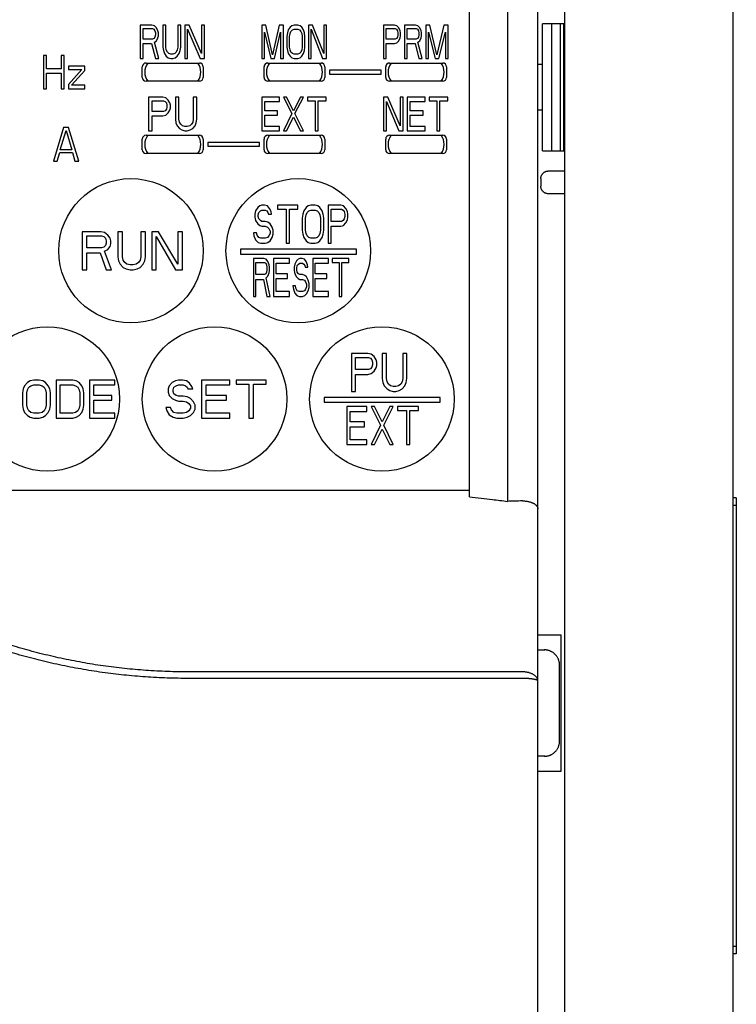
# Model space of a CAD drawing. Extents: x 30 to 700, y -51 to 301.
# Tile 4 of 6: x 253 to 300, y 102 to 167. Entities that reach past the tile are written whole.
import ezdxf

# ---------------------------------------------------------------- set-up
doc = ezdxf.new("R2010")
doc.units = 0
doc.layers.add('10', color=4, linetype='CONTINUOUS')
doc.layers.add('11', color=7, linetype='CONTINUOUS')

msp = doc.modelspace()

# ---------------------------------------------------------------- linework, layer by layer
at = {"layer": '10'}
for p, q in [((299.588, 53.37), (299.588, 197.87)), ((288.484, 179.37), (288.484, 75.37)), ((286.738, 52.37), (286.738, 177.37)), ((287.038, 158.195), (287.038, 166.545)), ((288.484, 166.545), (287.038, 166.545)), ((287.638, 166.545), (287.638, 158.195)), ((288.238, 158.195), (288.238, 166.545)), ((288.458, 158.195), (288.458, 166.545)), ((287.038, 163.87), (286.738, 163.87)), ((287.038, 160.87), (286.738, 160.87)), ((287.038, 158.195), (288.484, 158.195)), ((287.438, 156.87), (288.484, 156.87)), ((286.938, 156.37), (286.938, 155.87)), ((288.484, 155.37), (287.438, 155.37)), ((299.788, 135.37), (299.588, 135.37)), ((299.788, 135.37), (299.788, 105.37)), ((299.788, 134.87), (299.588, 134.87)), ((286.738, 126.37), (288.255, 126.37)), ((288.255, 126.37), (288.255, 117.37)), ((286.738, 125.37), (287.203, 125.37)), ((288.168, 119.37), (288.168, 124.37)), ((285.738, 123.923), (263.799, 123.923)), ((285.738, 123.492), (263.799, 123.492)), ((287.203, 118.37), (286.738, 118.37)), ((288.255, 117.37), (286.738, 117.37)), ((299.788, 105.87), (299.588, 105.87)), ((299.788, 105.37), (299.588, 105.37))]:
    msp.add_line(p, q, dxfattribs=at)
for points, start_tangent, end_tangent in [([(286.938, 156.37), (286.94, 156.419), (286.948, 156.467), (286.96, 156.515), (286.976, 156.561), (286.997, 156.605), (287.022, 156.647), (287.052, 156.687), (287.085, 156.723), (287.121, 156.756), (287.16, 156.785), (287.203, 156.811), (287.247, 156.832), (287.293, 156.848), (287.341, 156.86), (287.389, 156.867), (287.438, 156.87)], (0, 1), (1, 0)), ([(287.438, 155.37), (287.389, 155.372), (287.341, 155.379), (287.293, 155.391), (287.247, 155.408), (287.203, 155.429), (287.16, 155.454), (287.121, 155.483), (287.085, 155.516), (287.052, 155.552), (287.022, 155.592), (286.997, 155.634), (286.976, 155.679), (286.96, 155.725), (286.948, 155.772), (286.94, 155.821), (286.938, 155.87)], (-1, 0), (0, 1)), ([(285.714, 135.168), (285.226, 135.154), (284.738, 135.14)], (-0.999577, -0.029083), (-0.999615, -0.027742)), ([(285.738, 135.168), (285.73, 135.168), (285.722, 135.168), (285.714, 135.168)], (-1, 0), (-0.999575, -0.029163)), ([(285.738, 135.168), (285.828, 135.166), (285.916, 135.16), (286.002, 135.15), (286.085, 135.136), (286.164, 135.118), (286.24, 135.098), (286.311, 135.074), (286.378, 135.048), (286.439, 135.019), (286.495, 134.988), (286.546, 134.954), (286.591, 134.919), (286.63, 134.883), (286.663, 134.845), (286.69, 134.807), (286.711, 134.768), (286.726, 134.728), (286.735, 134.688), (286.738, 134.648)], (1, 0), (0, -1)), ([(263.799, 123.923), (262.388, 123.946), (260.977, 124.02), (259.569, 124.144), (258.167, 124.318), (256.773, 124.542), (255.386, 124.815), (254.008, 125.138), (252.641, 125.51), (251.288, 125.93), (249.948, 126.399), (248.622, 126.917), (247.313, 127.482), (246.021, 128.095), (244.747, 128.757), (243.488, 129.467), (242.247, 130.226), (241.027, 131.033)], (-0.999999, -0.001058), (-0.824429, 0.565966)), ([(263.799, 123.492), (262.373, 123.517), (260.947, 123.591), (259.524, 123.716), (258.107, 123.889), (256.697, 124.113), (255.294, 124.385), (253.9, 124.707), (252.517, 125.077), (251.147, 125.496), (249.789, 125.962), (248.445, 126.478), (247.117, 127.041), (245.805, 127.651), (244.51, 128.31), (243.23, 129.018), (241.966, 129.776), (240.724, 130.582)], (-1, 0), (-0.82943, 0.558611)), ([(287.19, 125.369), (287.161, 125.37)], (-0.99963, 0.027208), (-1, 0)), ([(287.738, 125.191), (287.682, 125.228), (287.624, 125.259), (287.567, 125.286), (287.509, 125.309), (287.451, 125.328), (287.393, 125.343), (287.335, 125.355), (287.277, 125.363), (287.219, 125.368), (287.19, 125.369)], (-0.821735, 0.569869), (-0.99963, 0.027208)), ([(288.168, 124.37), (288.165, 124.45), (288.155, 124.53), (288.139, 124.608), (288.117, 124.685), (288.089, 124.761), (288.054, 124.833), (288.014, 124.903), (287.969, 124.969), (287.918, 125.031), (287.862, 125.09), (287.802, 125.143), (287.738, 125.191)], (0, 1), (-0.821735, 0.569869)), ([(286.738, 123.322), (286.734, 123.378), (286.721, 123.433), (286.699, 123.488), (286.67, 123.541), (286.632, 123.592), (286.586, 123.64), (286.534, 123.686), (286.474, 123.729), (286.409, 123.768), (286.337, 123.803), (286.261, 123.834), (286.181, 123.861), (286.096, 123.883), (286.009, 123.9), (285.92, 123.913), (285.829, 123.92), (285.738, 123.923)], (-0.00006, 1), (-1, 0.000014)), ([(286.738, 123.322), (286.734, 123.338), (286.721, 123.354), (286.699, 123.369), (286.67, 123.384), (286.632, 123.398), (286.586, 123.412), (286.534, 123.425), (286.474, 123.437), (286.409, 123.448), (286.337, 123.458), (286.261, 123.467), (286.181, 123.474), (286.096, 123.48), (286.009, 123.485), (285.92, 123.489), (285.829, 123.491), (285.738, 123.492)], (-0.000212, 1), (-1, 0.000002)), ([(287.738, 118.548), (287.802, 118.596), (287.862, 118.65), (287.918, 118.708), (287.969, 118.77), (288.014, 118.836), (288.054, 118.906), (288.089, 118.979), (288.117, 119.054), (288.139, 119.131), (288.155, 119.21), (288.165, 119.29), (288.168, 119.37)], (0.821735, 0.569869), (0, 1)), ([(287.19, 118.37), (287.219, 118.371), (287.277, 118.376), (287.335, 118.384), (287.393, 118.396), (287.451, 118.411), (287.509, 118.43), (287.567, 118.453), (287.624, 118.48), (287.682, 118.512), (287.738, 118.548)], (0.99963, 0.027208), (0.821735, 0.569869)), ([(287.161, 118.37), (287.19, 118.37)], (1, 0), (0.99963, 0.027208))]:
    msp.add_spline(points, degree=3, dxfattribs=dict(at, start_tangent=start_tangent, end_tangent=end_tangent))
at = {"layer": '11'}
for p, q in [((282.238, 135.44), (282.238, 167.87)), ((284.738, 168.37), (284.738, 135.14)), ((260.588, 166.47), (260.588, 164.27)), ((261.371, 166.47), (260.588, 166.47)), ((261.534, 166.423), (261.371, 166.47)), ((262.088, 166.47), (262.088, 165.019)), ((262.284, 166.47), (262.088, 166.47)), ((262.284, 165.019), (262.284, 166.47)), ((263.066, 166.47), (263.066, 165.019)), ((263.262, 166.47), (263.066, 166.47)), ((263.262, 165.019), (263.262, 166.47)), ((263.523, 166.47), (263.523, 164.27)), ((263.816, 166.47), (263.523, 166.47)), ((264.632, 164.597), (263.816, 166.47)), ((264.632, 166.47), (264.632, 164.597)), ((264.827, 166.47), (264.632, 166.47)), ((264.827, 164.27), (264.827, 166.47)), ((268.588, 166.47), (268.588, 164.27)), ((268.854, 166.47), (268.588, 166.47)), ((269.299, 164.504), (268.854, 166.47)), ((269.743, 166.47), (269.299, 164.504)), ((270.009, 166.47), (269.743, 166.47)), ((270.009, 164.27), (270.009, 166.47)), ((270.72, 166.47), (270.572, 166.423)), ((270.956, 166.47), (270.72, 166.47)), ((271.104, 166.423), (270.956, 166.47)), ((271.933, 166.47), (271.667, 166.47)), ((271.667, 166.47), (271.667, 164.27)), ((272.674, 164.597), (271.933, 166.47)), ((272.851, 166.47), (272.674, 166.47)), ((272.674, 166.47), (272.674, 164.597)), ((272.851, 164.27), (272.851, 166.47)), ((277.323, 166.47), (276.588, 166.47)), ((276.588, 166.47), (276.588, 164.27)), ((277.476, 166.423), (277.323, 166.47)), ((278.7, 166.47), (277.966, 166.47)), ((277.966, 166.47), (277.966, 164.27)), ((278.853, 166.423), (278.7, 166.47)), ((279.649, 166.47), (279.374, 166.47)), ((279.374, 166.47), (279.374, 164.27)), ((280.108, 164.504), (279.649, 166.47)), ((280.568, 166.47), (280.108, 164.504)), ((280.843, 166.47), (280.568, 166.47)), ((280.843, 164.27), (280.843, 166.47)), ((260.784, 165.534), (260.784, 166.236)), ((260.784, 166.236), (261.403, 166.236)), ((261.403, 166.236), (261.501, 166.189)), ((261.501, 166.189), (261.566, 166.095)), ((261.664, 166.282), (261.534, 166.423)), ((261.566, 166.095), (261.599, 165.955)), ((261.599, 165.814), (261.566, 165.674)), ((261.599, 165.955), (261.599, 165.814)), ((261.762, 166.095), (261.664, 166.282)), ((261.795, 165.955), (261.762, 166.095)), ((261.795, 165.768), (261.795, 165.955)), ((263.718, 164.27), (263.718, 166.189)), ((263.718, 166.189), (264.534, 164.27)), ((268.766, 164.27), (268.766, 166.002)), ((268.766, 166.002), (269.18, 164.27)), ((269.417, 164.27), (269.831, 166.002)), ((269.831, 166.002), (269.831, 164.27)), ((270.276, 165.955), (270.246, 165.721)), ((270.335, 166.142), (270.276, 165.955)), ((270.453, 166.329), (270.335, 166.142)), ((270.424, 165.721), (270.453, 165.908)), ((270.572, 166.423), (270.453, 166.329)), ((270.453, 165.908), (270.512, 166.048)), ((270.512, 166.048), (270.601, 166.142)), ((270.601, 166.142), (270.72, 166.189)), ((270.72, 166.189), (270.956, 166.189)), ((270.956, 166.189), (271.075, 166.142)), ((271.075, 166.142), (271.164, 166.048)), ((271.223, 166.329), (271.104, 166.423)), ((271.164, 166.048), (271.223, 165.908)), ((271.341, 166.142), (271.223, 166.329)), ((271.223, 165.908), (271.253, 165.721)), ((271.401, 165.955), (271.341, 166.142)), ((271.43, 165.721), (271.401, 165.955)), ((271.845, 164.27), (271.845, 166.189)), ((271.845, 166.189), (272.585, 164.27)), ((276.772, 166.236), (277.353, 166.236)), ((276.772, 165.534), (276.772, 166.236)), ((277.353, 166.236), (277.445, 166.189)), ((277.445, 166.189), (277.506, 166.095)), ((277.598, 166.282), (277.476, 166.423)), ((277.506, 166.095), (277.537, 165.955)), ((277.537, 165.814), (277.506, 165.674)), ((277.537, 165.955), (277.537, 165.814)), ((277.69, 166.095), (277.598, 166.282)), ((277.721, 165.955), (277.69, 166.095)), ((277.721, 165.768), (277.721, 165.955)), ((278.149, 166.236), (278.731, 166.236)), ((278.149, 165.534), (278.149, 166.236)), ((278.731, 166.236), (278.823, 166.189)), ((278.823, 166.189), (278.884, 166.095)), ((278.976, 166.282), (278.853, 166.423)), ((278.884, 166.095), (278.915, 165.955)), ((278.915, 165.814), (278.884, 165.674)), ((278.915, 165.955), (278.915, 165.814)), ((279.068, 166.095), (278.976, 166.282)), ((279.098, 165.955), (279.068, 166.095)), ((279.098, 165.768), (279.098, 165.955)), ((279.557, 164.27), (279.557, 166.002)), ((279.557, 166.002), (279.986, 164.27)), ((280.231, 164.27), (280.659, 166.002)), ((280.659, 166.002), (280.659, 164.27)), ((261.403, 165.534), (260.784, 165.534)), ((260.784, 164.27), (260.784, 165.253)), ((260.784, 165.253), (261.338, 165.253)), ((261.338, 165.253), (261.599, 164.27)), ((261.501, 165.58), (261.403, 165.534)), ((261.566, 165.674), (261.501, 165.58)), ((261.534, 165.346), (261.664, 165.44)), ((261.827, 164.27), (261.534, 165.346)), ((261.664, 165.44), (261.762, 165.627)), ((261.762, 165.627), (261.795, 165.768)), ((270.246, 165.721), (270.246, 165.019)), ((270.424, 165.019), (270.424, 165.721)), ((271.253, 165.721), (271.253, 165.019)), ((271.43, 165.019), (271.43, 165.721)), ((277.353, 165.534), (276.772, 165.534)), ((276.772, 165.253), (277.323, 165.253)), ((276.772, 164.27), (276.772, 165.253)), ((277.323, 165.253), (277.476, 165.3)), ((277.445, 165.58), (277.353, 165.534)), ((277.506, 165.674), (277.445, 165.58)), ((277.476, 165.3), (277.598, 165.44)), ((277.598, 165.44), (277.69, 165.627)), ((277.69, 165.627), (277.721, 165.768)), ((278.731, 165.534), (278.149, 165.534)), ((278.149, 165.253), (278.67, 165.253)), ((278.149, 164.27), (278.149, 165.253)), ((278.67, 165.253), (278.915, 164.27)), ((278.823, 165.58), (278.731, 165.534)), ((278.884, 165.674), (278.823, 165.58)), ((278.853, 165.346), (278.976, 165.44)), ((279.129, 164.27), (278.853, 165.346)), ((278.976, 165.44), (279.068, 165.627)), ((279.068, 165.627), (279.098, 165.768)), ((262.088, 165.019), (262.121, 164.785)), ((262.121, 164.785), (262.186, 164.597)), ((262.186, 164.597), (262.316, 164.41)), ((262.316, 164.831), (262.284, 165.019)), ((262.382, 164.691), (262.316, 164.831)), ((262.479, 164.597), (262.382, 164.691)), ((262.61, 164.551), (262.479, 164.597)), ((262.74, 164.551), (262.61, 164.551)), ((262.871, 164.597), (262.74, 164.551)), ((262.968, 164.691), (262.871, 164.597)), ((263.034, 164.831), (262.968, 164.691)), ((263.066, 165.019), (263.034, 164.831)), ((263.034, 164.41), (263.164, 164.597)), ((263.164, 164.597), (263.229, 164.785)), ((263.229, 164.785), (263.262, 165.019)), ((270.246, 165.019), (270.276, 164.785)), ((270.276, 164.785), (270.335, 164.597)), ((270.335, 164.597), (270.453, 164.41)), ((270.453, 164.831), (270.424, 165.019)), ((270.512, 164.691), (270.453, 164.831)), ((270.601, 164.597), (270.512, 164.691)), ((270.72, 164.551), (270.601, 164.597)), ((270.956, 164.551), (270.72, 164.551)), ((271.075, 164.597), (270.956, 164.551)), ((271.164, 164.691), (271.075, 164.597)), ((271.223, 164.831), (271.164, 164.691)), ((271.253, 165.019), (271.223, 164.831)), ((271.223, 164.41), (271.341, 164.597)), ((271.341, 164.597), (271.401, 164.785)), ((271.401, 164.785), (271.43, 165.019)), ((254.238, 164.47), (254.238, 162.27)), ((254.443, 164.47), (254.238, 164.47)), ((254.443, 163.58), (254.443, 164.47)), ((255.397, 164.47), (255.397, 163.58)), ((255.602, 164.47), (255.397, 164.47)), ((255.602, 162.27), (255.602, 164.47)), ((260.588, 164.27), (260.784, 164.27)), ((260.988, 163.97), (264.488, 163.97)), ((261.599, 164.27), (261.827, 164.27)), ((262.316, 164.41), (262.447, 164.317)), ((262.447, 164.317), (262.61, 164.27)), ((262.61, 164.27), (262.74, 164.27)), ((262.74, 164.27), (262.903, 164.317)), ((262.903, 164.317), (263.034, 164.41)), ((263.523, 164.27), (263.718, 164.27)), ((264.534, 164.27), (264.827, 164.27)), ((268.588, 164.27), (268.766, 164.27)), ((268.988, 163.97), (272.488, 163.97)), ((269.18, 164.27), (269.417, 164.27)), ((269.831, 164.27), (270.009, 164.27)), ((270.453, 164.41), (270.572, 164.317)), ((270.572, 164.317), (270.72, 164.27)), ((270.72, 164.27), (270.956, 164.27)), ((270.956, 164.27), (271.104, 164.317)), ((271.104, 164.317), (271.223, 164.41)), ((271.667, 164.27), (271.845, 164.27)), ((272.585, 164.27), (272.851, 164.27)), ((276.588, 164.27), (276.772, 164.27)), ((276.988, 163.97), (280.488, 163.97)), ((277.966, 164.27), (278.149, 164.27)), ((278.915, 164.27), (279.129, 164.27)), ((279.374, 164.27), (279.557, 164.27)), ((279.986, 164.27), (280.231, 164.27)), ((280.659, 164.27), (280.843, 164.27)), ((255.397, 163.58), (254.443, 163.58)), ((254.443, 162.27), (254.443, 163.3)), ((254.443, 163.3), (255.397, 163.3)), ((255.397, 163.3), (255.397, 162.27)), ((255.874, 163.768), (255.874, 163.534)), ((256.965, 163.768), (255.874, 163.768)), ((256.761, 163.534), (255.874, 162.551)), ((255.874, 163.534), (256.761, 163.534)), ((256.079, 162.504), (256.965, 163.487)), ((256.965, 163.487), (256.965, 163.768)), ((260.738, 163.02), (260.738, 163.72)), ((264.738, 163.72), (264.738, 163.02)), ((268.738, 163.02), (268.738, 163.72)), ((272.738, 163.72), (272.738, 163.02)), ((276.438, 163.495), (273.038, 163.495)), ((273.038, 163.495), (273.038, 163.245)), ((273.038, 163.245), (276.438, 163.245)), ((276.438, 163.245), (276.438, 163.495)), ((276.738, 163.02), (276.738, 163.72)), ((280.738, 163.72), (280.738, 163.02)), ((264.488, 162.77), (260.988, 162.77)), ((272.488, 162.77), (268.988, 162.77)), ((280.488, 162.77), (276.988, 162.77)), ((254.238, 162.27), (254.443, 162.27)), ((255.397, 162.27), (255.602, 162.27)), ((255.874, 162.551), (255.874, 162.27)), ((255.874, 162.27), (256.965, 162.27)), ((256.965, 162.504), (256.079, 162.504)), ((256.965, 162.27), (256.965, 162.504)), ((261.138, 161.72), (261.138, 159.52)), ((262.082, 161.72), (261.138, 161.72)), ((261.374, 160.784), (261.374, 161.486)), ((261.374, 161.486), (262.121, 161.486)), ((262.278, 161.673), (262.082, 161.72)), ((262.121, 161.486), (262.239, 161.439)), ((262.239, 161.439), (262.318, 161.345)), ((262.436, 161.532), (262.278, 161.673)), ((262.318, 161.345), (262.357, 161.205)), ((262.554, 161.345), (262.436, 161.532)), ((262.593, 161.205), (262.554, 161.345)), ((262.908, 161.72), (262.908, 160.269)), ((263.144, 161.72), (262.908, 161.72)), ((263.144, 160.269), (263.144, 161.72)), ((264.323, 161.72), (264.087, 161.72)), ((264.087, 161.72), (264.087, 160.269)), ((264.323, 160.269), (264.323, 161.72)), ((269.762, 161.72), (268.588, 161.72)), ((268.588, 161.72), (268.588, 159.52)), ((268.784, 161.439), (269.762, 161.439)), ((268.784, 160.83), (268.784, 161.439)), ((269.762, 161.439), (269.762, 161.72)), ((270.218, 161.72), (270.023, 161.72)), ((270.023, 161.72), (270.577, 160.643)), ((270.675, 160.83), (270.218, 161.72)), ((271.132, 161.72), (270.675, 160.83)), ((270.773, 160.643), (271.327, 161.72)), ((271.327, 161.72), (271.132, 161.72)), ((272.827, 161.72), (271.588, 161.72)), ((271.588, 161.72), (271.588, 161.486)), ((271.588, 161.486), (272.11, 161.486)), ((272.11, 161.486), (272.11, 159.52)), ((272.305, 161.486), (272.827, 161.486)), ((272.305, 159.52), (272.305, 161.486)), ((272.827, 161.486), (272.827, 161.72)), ((276.882, 161.72), (276.588, 161.72)), ((276.588, 161.72), (276.588, 159.52)), ((276.784, 159.52), (276.784, 161.439)), ((276.784, 161.439), (277.599, 159.52)), ((277.697, 159.847), (276.882, 161.72)), ((277.892, 161.72), (277.697, 161.72)), ((277.697, 161.72), (277.697, 159.847)), ((277.892, 159.52), (277.892, 161.72)), ((279.327, 161.72), (278.153, 161.72)), ((278.153, 161.72), (278.153, 159.52)), ((278.349, 161.439), (279.327, 161.439)), ((278.349, 160.83), (278.349, 161.439)), ((279.327, 161.439), (279.327, 161.72)), ((280.827, 161.72), (279.588, 161.72)), ((279.588, 161.72), (279.588, 161.486)), ((279.588, 161.486), (280.11, 161.486)), ((280.11, 161.486), (280.11, 159.52)), ((280.305, 161.486), (280.827, 161.486)), ((280.305, 159.52), (280.305, 161.486)), ((280.827, 161.486), (280.827, 161.72)), ((262.121, 160.784), (261.374, 160.784)), ((262.239, 160.83), (262.121, 160.784)), ((262.318, 160.924), (262.239, 160.83)), ((262.278, 160.55), (262.436, 160.69)), ((262.357, 161.064), (262.318, 160.924)), ((262.357, 161.205), (262.357, 161.064)), ((262.436, 160.69), (262.554, 160.877)), ((262.554, 160.877), (262.593, 161.018)), ((262.593, 161.018), (262.593, 161.205)), ((269.632, 160.83), (268.784, 160.83)), ((269.632, 160.55), (269.632, 160.83)), ((270.577, 160.643), (270.023, 159.52)), ((271.327, 159.52), (270.773, 160.643)), ((279.197, 160.83), (278.349, 160.83)), ((279.197, 160.55), (279.197, 160.83)), ((261.374, 159.52), (261.374, 160.503)), ((261.374, 160.503), (262.082, 160.503)), ((262.082, 160.503), (262.278, 160.55)), ((262.908, 160.269), (262.947, 160.035)), ((262.947, 160.035), (263.026, 159.847)), ((263.183, 160.081), (263.144, 160.269)), ((263.262, 159.941), (263.183, 160.081)), ((264.048, 160.081), (263.97, 159.941)), ((264.087, 160.269), (264.048, 160.081)), ((264.205, 159.847), (264.284, 160.035)), ((264.284, 160.035), (264.323, 160.269)), ((268.784, 160.55), (269.632, 160.55)), ((268.784, 159.801), (268.784, 160.55)), ((270.218, 159.52), (270.675, 160.409)), ((270.675, 160.409), (271.132, 159.52)), ((278.349, 160.55), (279.197, 160.55)), ((278.349, 159.801), (278.349, 160.55)), ((255.555, 159.72), (254.888, 157.52)), ((255.346, 158.269), (255.721, 159.532)), ((255.888, 159.72), (255.555, 159.72)), ((255.721, 159.532), (256.096, 158.269)), ((256.555, 157.52), (255.888, 159.72)), ((261.138, 159.52), (261.374, 159.52)), ((263.026, 159.847), (263.183, 159.66)), ((263.183, 159.66), (263.34, 159.567)), ((263.38, 159.847), (263.262, 159.941)), ((263.34, 159.567), (263.537, 159.52)), ((263.537, 159.801), (263.38, 159.847)), ((263.694, 159.801), (263.537, 159.801)), ((263.537, 159.52), (263.694, 159.52)), ((263.852, 159.847), (263.694, 159.801)), ((263.694, 159.52), (263.891, 159.567)), ((263.97, 159.941), (263.852, 159.847)), ((263.891, 159.567), (264.048, 159.66)), ((264.048, 159.66), (264.205, 159.847)), ((268.588, 159.52), (269.762, 159.52)), ((269.762, 159.801), (268.784, 159.801)), ((269.762, 159.52), (269.762, 159.801)), ((270.023, 159.52), (270.218, 159.52)), ((271.132, 159.52), (271.327, 159.52)), ((272.11, 159.52), (272.305, 159.52)), ((276.588, 159.52), (276.784, 159.52)), ((277.599, 159.52), (277.892, 159.52)), ((278.153, 159.52), (279.327, 159.52)), ((279.327, 159.801), (278.349, 159.801)), ((279.327, 159.52), (279.327, 159.801)), ((280.11, 159.52), (280.305, 159.52)), ((260.738, 158.27), (260.738, 158.97)), ((260.988, 159.22), (264.488, 159.22)), ((264.738, 158.97), (264.738, 158.27)), ((268.438, 158.745), (265.038, 158.745)), ((265.038, 158.745), (265.038, 158.495)), ((268.438, 158.495), (268.438, 158.745)), ((268.738, 158.27), (268.738, 158.97)), ((268.988, 159.22), (272.488, 159.22)), ((272.738, 158.97), (272.738, 158.27)), ((276.738, 158.27), (276.738, 158.97)), ((276.988, 159.22), (280.488, 159.22)), ((280.738, 158.97), (280.738, 158.27)), ((255.138, 157.52), (255.305, 158.081)), ((255.305, 158.081), (256.138, 158.081)), ((256.096, 158.269), (255.346, 158.269)), ((256.138, 158.081), (256.305, 157.52)), ((265.038, 158.495), (268.438, 158.495)), ((254.888, 157.52), (255.138, 157.52)), ((256.305, 157.52), (256.555, 157.52)), ((264.488, 158.02), (260.988, 158.02)), ((272.488, 158.02), (268.988, 158.02)), ((280.488, 158.02), (276.988, 158.02)), ((268.179, 154.247), (268.144, 154.035)), ((268.321, 154.46), (268.179, 154.247)), ((268.462, 154.567), (268.321, 154.46)), ((268.356, 153.981), (268.391, 154.141)), ((268.391, 154.141), (268.497, 154.247)), ((268.603, 154.62), (268.462, 154.567)), ((268.497, 154.247), (268.603, 154.301)), ((268.78, 154.62), (268.603, 154.62)), ((268.603, 154.301), (268.815, 154.301)), ((268.957, 154.567), (268.78, 154.62)), ((268.815, 154.301), (268.921, 154.247)), ((268.921, 154.247), (268.992, 154.141)), ((269.098, 154.407), (268.957, 154.567)), ((268.992, 154.141), (269.027, 154.035)), ((269.204, 154.194), (269.098, 154.407)), ((269.239, 154.035), (269.204, 154.194)), ((270.97, 154.62), (269.628, 154.62)), ((269.628, 154.62), (269.628, 154.354)), ((269.628, 154.354), (270.193, 154.354)), ((270.193, 154.354), (270.193, 152.12)), ((270.405, 154.354), (270.97, 154.354)), ((270.405, 152.12), (270.405, 154.354)), ((270.97, 154.354), (270.97, 154.62)), ((271.359, 154.247), (271.288, 154.035)), ((271.5, 154.46), (271.359, 154.247)), ((271.641, 154.567), (271.5, 154.46)), ((271.5, 153.981), (271.571, 154.141)), ((271.571, 154.141), (271.677, 154.247)), ((271.818, 154.62), (271.641, 154.567)), ((271.677, 154.247), (271.818, 154.301)), ((272.101, 154.62), (271.818, 154.62)), ((271.818, 154.301), (272.101, 154.301)), ((272.277, 154.567), (272.101, 154.62)), ((272.101, 154.301), (272.242, 154.247)), ((272.242, 154.247), (272.348, 154.141)), ((272.418, 154.46), (272.277, 154.567)), ((272.348, 154.141), (272.418, 153.981)), ((272.56, 154.247), (272.418, 154.46)), ((272.63, 154.035), (272.56, 154.247)), ((273.796, 154.62), (272.948, 154.62)), ((272.948, 154.62), (272.948, 152.12)), ((273.16, 154.354), (273.832, 154.354)), ((273.16, 153.556), (273.16, 154.354)), ((273.973, 154.567), (273.796, 154.62)), ((273.832, 154.354), (273.938, 154.301)), ((273.938, 154.301), (274.008, 154.194)), ((274.114, 154.407), (273.973, 154.567)), ((274.008, 154.194), (274.043, 154.035)), ((274.22, 154.194), (274.114, 154.407)), ((274.255, 154.035), (274.22, 154.194)), ((268.144, 154.035), (268.144, 153.822)), ((268.144, 153.822), (268.179, 153.609)), ((268.179, 153.609), (268.321, 153.396)), ((268.356, 153.875), (268.356, 153.981)), ((268.391, 153.715), (268.356, 153.875)), ((268.497, 153.609), (268.391, 153.715)), ((268.603, 153.556), (268.497, 153.609)), ((268.815, 153.556), (268.603, 153.556)), ((268.992, 153.503), (268.815, 153.556)), ((269.133, 153.396), (268.992, 153.503)), ((269.027, 154.035), (269.239, 154.035)), ((271.288, 154.035), (271.253, 153.769)), ((271.253, 153.769), (271.253, 152.971)), ((271.465, 153.769), (271.5, 153.981)), ((271.465, 152.971), (271.465, 153.769)), ((272.418, 153.981), (272.454, 153.769)), ((272.454, 153.769), (272.454, 152.971)), ((272.666, 153.769), (272.63, 154.035)), ((272.666, 152.971), (272.666, 153.769)), ((273.832, 153.556), (273.16, 153.556)), ((273.938, 153.609), (273.832, 153.556)), ((274.008, 153.715), (273.938, 153.609)), ((274.043, 153.875), (274.008, 153.715)), ((274.043, 154.035), (274.043, 153.875)), ((274.114, 153.45), (274.22, 153.662)), ((274.22, 153.662), (274.255, 153.822)), ((274.255, 153.822), (274.255, 154.035)), ((258.005, 152.87), (256.788, 152.87)), ((256.788, 152.87), (256.788, 150.37)), ((258.259, 152.817), (258.005, 152.87)), ((259.426, 152.87), (259.121, 152.87)), ((259.121, 152.87), (259.121, 151.221)), ((259.426, 151.221), (259.426, 152.87)), ((260.947, 152.87), (260.643, 152.87)), ((260.643, 152.87), (260.643, 151.221)), ((260.947, 151.221), (260.947, 152.87)), ((261.81, 152.87), (261.353, 152.87)), ((261.353, 152.87), (261.353, 150.37)), ((263.078, 150.742), (261.81, 152.87)), ((263.382, 152.87), (263.078, 152.87)), ((263.078, 152.87), (263.078, 150.742)), ((263.382, 150.37), (263.382, 152.87)), ((268.321, 153.396), (268.462, 153.29)), ((268.462, 153.29), (268.603, 153.237)), ((268.603, 153.237), (268.815, 153.237)), ((268.815, 153.237), (268.957, 153.184)), ((268.957, 153.184), (269.063, 153.077)), ((269.063, 153.077), (269.133, 152.918)), ((269.274, 153.184), (269.133, 153.396)), ((269.133, 152.918), (269.133, 152.758)), ((269.345, 152.971), (269.274, 153.184)), ((269.345, 152.705), (269.345, 152.971)), ((271.253, 152.971), (271.288, 152.705)), ((271.5, 152.758), (271.465, 152.971)), ((272.454, 152.971), (272.418, 152.758)), ((272.63, 152.705), (272.666, 152.971)), ((273.16, 153.237), (273.796, 153.237)), ((273.16, 152.12), (273.16, 153.237)), ((273.796, 153.237), (273.973, 153.29)), ((273.973, 153.29), (274.114, 153.45)), ((257.092, 152.604), (258.056, 152.604)), ((257.092, 151.806), (257.092, 152.604)), ((258.056, 152.604), (258.208, 152.551)), ((258.208, 152.551), (258.31, 152.444)), ((258.462, 152.657), (258.259, 152.817)), ((258.31, 152.444), (258.361, 152.285)), ((258.361, 152.285), (258.361, 152.125)), ((258.614, 152.444), (258.462, 152.657)), ((258.665, 152.285), (258.614, 152.444)), ((258.665, 152.072), (258.665, 152.285)), ((261.658, 150.37), (261.658, 152.551)), ((261.658, 152.551), (262.926, 150.37)), ((268.25, 152.811), (268.038, 152.811)), ((268.038, 152.811), (268.073, 152.598)), ((268.073, 152.598), (268.179, 152.332)), ((268.179, 152.332), (268.356, 152.173)), ((268.285, 152.652), (268.25, 152.811)), ((268.391, 152.492), (268.285, 152.652)), ((268.533, 152.439), (268.391, 152.492)), ((268.815, 152.439), (268.533, 152.439)), ((268.957, 152.492), (268.815, 152.439)), ((269.063, 152.598), (268.957, 152.492)), ((268.992, 152.173), (269.133, 152.279)), ((269.133, 152.758), (269.063, 152.598)), ((269.133, 152.279), (269.274, 152.492)), ((269.274, 152.492), (269.345, 152.705)), ((271.288, 152.705), (271.359, 152.492)), ((271.359, 152.492), (271.5, 152.279)), ((271.571, 152.598), (271.5, 152.758)), ((271.5, 152.279), (271.641, 152.173)), ((271.677, 152.492), (271.571, 152.598)), ((271.818, 152.439), (271.677, 152.492)), ((272.101, 152.439), (271.818, 152.439)), ((272.242, 152.492), (272.101, 152.439)), ((272.348, 152.598), (272.242, 152.492)), ((272.277, 152.173), (272.418, 152.279)), ((272.418, 152.758), (272.348, 152.598)), ((272.418, 152.279), (272.56, 152.492)), ((272.56, 152.492), (272.63, 152.705)), ((258.056, 151.806), (257.092, 151.806)), ((258.208, 151.859), (258.056, 151.806)), ((258.31, 151.965), (258.208, 151.859)), ((258.259, 151.593), (258.462, 151.7)), ((258.716, 150.37), (258.259, 151.593)), ((258.361, 152.125), (258.31, 151.965)), ((258.462, 151.7), (258.614, 151.912)), ((258.614, 151.912), (258.665, 152.072)), ((274.824, 151.724), (267.188, 151.724)), ((267.188, 151.724), (267.188, 151.405)), ((268.356, 152.173), (268.533, 152.12)), ((268.533, 152.12), (268.815, 152.12)), ((268.815, 152.12), (268.992, 152.173)), ((270.193, 152.12), (270.405, 152.12)), ((271.641, 152.173), (271.818, 152.12)), ((271.818, 152.12), (272.101, 152.12)), ((272.101, 152.12), (272.277, 152.173)), ((272.948, 152.12), (273.16, 152.12)), ((274.824, 151.405), (274.824, 151.724)), ((257.092, 151.487), (257.955, 151.487)), ((257.092, 150.37), (257.092, 151.487)), ((257.955, 151.487), (258.361, 150.37)), ((259.121, 151.221), (259.172, 150.955)), ((259.172, 150.955), (259.274, 150.742)), ((259.476, 151.008), (259.426, 151.221)), ((259.578, 150.848), (259.476, 151.008)), ((260.592, 151.008), (260.491, 150.848)), ((260.643, 151.221), (260.592, 151.008)), ((260.795, 150.742), (260.897, 150.955)), ((260.897, 150.955), (260.947, 151.221)), ((267.188, 151.405), (274.824, 151.405)), ((268.731, 151.12), (268.038, 151.12)), ((268.038, 151.12), (268.038, 148.62)), ((268.876, 151.067), (268.731, 151.12)), ((268.991, 150.907), (268.876, 151.067)), ((269.078, 150.694), (268.991, 150.907)), ((270.407, 151.12), (269.367, 151.12)), ((269.367, 151.12), (269.367, 148.62)), ((270.407, 150.801), (270.407, 151.12)), ((270.869, 150.96), (270.754, 150.747)), ((270.985, 151.067), (270.869, 150.96)), ((271.1, 151.12), (270.985, 151.067)), ((271.245, 151.12), (271.1, 151.12)), ((271.389, 151.067), (271.245, 151.12)), ((271.505, 150.907), (271.389, 151.067)), ((271.591, 150.694), (271.505, 150.907)), ((272.978, 151.12), (271.938, 151.12)), ((271.938, 151.12), (271.938, 148.62)), ((272.978, 150.801), (272.978, 151.12)), ((274.307, 151.12), (273.209, 151.12)), ((273.209, 151.12), (273.209, 150.854)), ((274.307, 150.854), (274.307, 151.12)), ((256.788, 150.37), (257.092, 150.37)), ((258.361, 150.37), (258.716, 150.37)), ((259.274, 150.742), (259.476, 150.529)), ((259.476, 150.529), (259.679, 150.423)), ((259.73, 150.742), (259.578, 150.848)), ((259.679, 150.423), (259.933, 150.37)), ((259.933, 150.689), (259.73, 150.742)), ((260.136, 150.689), (259.933, 150.689)), ((259.933, 150.37), (260.136, 150.37)), ((260.339, 150.742), (260.136, 150.689)), ((260.136, 150.37), (260.389, 150.423)), ((260.491, 150.848), (260.339, 150.742)), ((260.389, 150.423), (260.592, 150.529)), ((260.592, 150.529), (260.795, 150.742)), ((261.353, 150.37), (261.658, 150.37)), ((262.926, 150.37), (263.382, 150.37)), ((268.211, 150.854), (268.76, 150.854)), ((268.211, 150.056), (268.211, 150.854)), ((268.76, 150.854), (268.847, 150.801)), ((268.847, 150.801), (268.905, 150.694)), ((268.905, 150.694), (268.934, 150.535)), ((268.934, 150.375), (268.905, 150.215)), ((268.934, 150.535), (268.934, 150.375)), ((269.107, 150.535), (269.078, 150.694)), ((269.078, 150.162), (269.107, 150.322)), ((269.107, 150.322), (269.107, 150.535)), ((269.54, 150.801), (270.407, 150.801)), ((269.54, 150.109), (269.54, 150.801)), ((270.754, 150.747), (270.725, 150.535)), ((270.725, 150.535), (270.725, 150.322)), ((270.725, 150.322), (270.754, 150.109)), ((270.898, 150.481), (270.927, 150.641)), ((270.898, 150.375), (270.898, 150.481)), ((270.927, 150.215), (270.898, 150.375)), ((270.927, 150.641), (271.014, 150.747)), ((271.014, 150.747), (271.1, 150.801)), ((271.1, 150.801), (271.274, 150.801)), ((271.274, 150.801), (271.36, 150.747)), ((271.36, 150.747), (271.418, 150.641)), ((271.418, 150.641), (271.447, 150.535)), ((271.447, 150.535), (271.62, 150.535)), ((271.62, 150.535), (271.591, 150.694)), ((272.111, 150.801), (272.978, 150.801)), ((272.111, 150.109), (272.111, 150.801)), ((273.209, 150.854), (273.671, 150.854)), ((273.671, 150.854), (273.671, 148.62)), ((273.845, 150.854), (274.307, 150.854)), ((273.845, 148.62), (273.845, 150.854)), ((268.76, 150.056), (268.211, 150.056)), ((268.211, 149.737), (268.702, 149.737)), ((268.211, 148.62), (268.211, 149.737)), ((268.702, 149.737), (268.934, 148.62)), ((268.847, 150.109), (268.76, 150.056)), ((268.905, 150.215), (268.847, 150.109)), ((268.876, 149.843), (268.991, 149.95)), ((269.136, 148.62), (268.876, 149.843)), ((268.991, 149.95), (269.078, 150.162)), ((270.291, 150.109), (269.54, 150.109)), ((269.54, 149.79), (270.291, 149.79)), ((269.54, 148.939), (269.54, 149.79)), ((270.291, 149.79), (270.291, 150.109)), ((270.754, 150.109), (270.869, 149.896)), ((270.869, 149.896), (270.985, 149.79)), ((271.014, 150.109), (270.927, 150.215)), ((270.985, 149.79), (271.1, 149.737)), ((271.1, 150.056), (271.014, 150.109)), ((271.274, 150.056), (271.1, 150.056)), ((271.1, 149.737), (271.274, 149.737)), ((271.418, 150.003), (271.274, 150.056)), ((271.274, 149.737), (271.389, 149.684)), ((271.389, 149.684), (271.476, 149.577)), ((271.534, 149.896), (271.418, 150.003)), ((271.649, 149.684), (271.534, 149.896)), ((271.707, 149.471), (271.649, 149.684)), ((272.862, 150.109), (272.111, 150.109)), ((272.111, 149.79), (272.862, 149.79)), ((272.111, 148.939), (272.111, 149.79)), ((272.862, 149.79), (272.862, 150.109)), ((270.811, 149.311), (270.638, 149.311)), ((270.638, 149.311), (270.667, 149.098)), ((270.667, 149.098), (270.754, 148.832)), ((270.84, 149.152), (270.811, 149.311)), ((270.927, 148.992), (270.84, 149.152)), ((271.042, 148.939), (270.927, 148.992)), ((271.389, 148.992), (271.274, 148.939)), ((271.476, 149.098), (271.389, 148.992)), ((271.476, 149.577), (271.534, 149.418)), ((271.534, 149.258), (271.476, 149.098)), ((271.534, 149.418), (271.534, 149.258)), ((271.534, 148.779), (271.649, 148.992)), ((271.649, 148.992), (271.707, 149.205)), ((271.707, 149.205), (271.707, 149.471)), ((268.038, 148.62), (268.211, 148.62)), ((268.934, 148.62), (269.136, 148.62)), ((269.367, 148.62), (270.407, 148.62)), ((270.407, 148.939), (269.54, 148.939)), ((270.407, 148.62), (270.407, 148.939)), ((270.754, 148.832), (270.898, 148.673)), ((270.898, 148.673), (271.042, 148.62)), ((271.274, 148.939), (271.042, 148.939)), ((271.042, 148.62), (271.274, 148.62)), ((271.274, 148.62), (271.418, 148.673)), ((271.418, 148.673), (271.534, 148.779)), ((271.938, 148.62), (272.978, 148.62)), ((272.978, 148.939), (272.111, 148.939)), ((272.978, 148.62), (272.978, 148.939)), ((273.671, 148.62), (273.845, 148.62)), ((275.567, 144.87), (274.488, 144.87)), ((274.488, 144.87), (274.488, 142.37)), ((274.758, 144.604), (275.612, 144.604)), ((274.758, 143.806), (274.758, 144.604)), ((275.791, 144.817), (275.567, 144.87)), ((275.612, 144.604), (275.746, 144.551)), ((275.746, 144.551), (275.836, 144.444)), ((275.971, 144.657), (275.791, 144.817)), ((275.836, 144.444), (275.881, 144.285)), ((276.106, 144.444), (275.971, 144.657)), ((276.151, 144.285), (276.106, 144.444)), ((276.78, 144.87), (276.511, 144.87)), ((276.511, 144.87), (276.511, 143.221)), ((276.78, 143.221), (276.78, 144.87)), ((278.128, 144.87), (277.859, 144.87)), ((277.859, 144.87), (277.859, 143.221)), ((278.128, 143.221), (278.128, 144.87)), ((275.612, 143.806), (274.758, 143.806)), ((275.746, 143.859), (275.612, 143.806)), ((275.836, 143.965), (275.746, 143.859)), ((275.881, 144.125), (275.836, 143.965)), ((275.881, 144.285), (275.881, 144.125)), ((275.971, 143.7), (276.106, 143.912)), ((276.106, 143.912), (276.151, 144.072)), ((276.151, 144.072), (276.151, 144.285)), ((274.758, 143.487), (275.567, 143.487)), ((274.758, 142.37), (274.758, 143.487)), ((275.567, 143.487), (275.791, 143.54)), ((275.791, 143.54), (275.971, 143.7)), ((276.511, 143.221), (276.555, 142.955)), ((276.825, 143.008), (276.78, 143.221)), ((277.859, 143.221), (277.814, 143.008)), ((278.084, 142.955), (278.128, 143.221)), ((252.905, 142.535), (252.859, 142.269)), ((252.997, 142.747), (252.905, 142.535)), ((253.181, 142.96), (252.997, 142.747)), ((253.135, 142.269), (253.181, 142.481)), ((253.365, 143.067), (253.181, 142.96)), ((253.181, 142.481), (253.273, 142.641)), ((253.273, 142.641), (253.41, 142.747)), ((253.594, 143.12), (253.365, 143.067)), ((253.41, 142.747), (253.594, 142.801)), ((253.962, 143.12), (253.594, 143.12)), ((253.594, 142.801), (253.962, 142.801)), ((254.191, 143.067), (253.962, 143.12)), ((253.962, 142.801), (254.145, 142.747)), ((254.145, 142.747), (254.283, 142.641)), ((254.375, 142.96), (254.191, 143.067)), ((254.283, 142.641), (254.375, 142.481)), ((254.558, 142.747), (254.375, 142.96)), ((254.375, 142.481), (254.421, 142.269)), ((254.65, 142.535), (254.558, 142.747)), ((254.696, 142.269), (254.65, 142.535)), ((256.166, 143.12), (255.064, 143.12)), ((255.064, 143.12), (255.064, 140.62)), ((255.339, 142.801), (256.166, 142.801)), ((255.339, 140.939), (255.339, 142.801)), ((256.395, 143.067), (256.166, 143.12)), ((256.166, 142.801), (256.349, 142.747)), ((256.349, 142.747), (256.487, 142.641)), ((256.579, 142.96), (256.395, 143.067)), ((256.487, 142.641), (256.579, 142.481)), ((256.763, 142.747), (256.579, 142.96)), ((256.579, 142.481), (256.625, 142.269)), ((256.854, 142.535), (256.763, 142.747)), ((256.9, 142.269), (256.854, 142.535)), ((258.921, 143.12), (257.268, 143.12)), ((257.268, 143.12), (257.268, 140.62)), ((257.543, 142.801), (258.921, 142.801)), ((257.543, 142.109), (257.543, 142.801)), ((258.921, 142.801), (258.921, 143.12)), ((262.495, 142.747), (262.444, 142.535)), ((262.444, 142.535), (262.444, 142.322)), ((262.703, 142.96), (262.495, 142.747)), ((262.91, 143.067), (262.703, 142.96)), ((262.755, 142.481), (262.807, 142.641)), ((262.755, 142.375), (262.755, 142.481)), ((262.807, 142.641), (262.962, 142.747)), ((263.118, 143.12), (262.91, 143.067)), ((262.962, 142.747), (263.118, 142.801)), ((263.377, 143.12), (263.118, 143.12)), ((263.118, 142.801), (263.429, 142.801)), ((263.636, 143.067), (263.377, 143.12)), ((263.429, 142.801), (263.584, 142.747)), ((263.584, 142.747), (263.688, 142.641)), ((263.844, 142.907), (263.636, 143.067)), ((263.688, 142.641), (263.74, 142.535)), ((263.74, 142.535), (264.051, 142.535)), ((263.999, 142.694), (263.844, 142.907)), ((264.051, 142.535), (263.999, 142.694)), ((266.488, 143.12), (264.621, 143.12)), ((264.621, 143.12), (264.621, 140.62)), ((264.932, 142.801), (266.488, 142.801)), ((264.932, 142.109), (264.932, 142.801)), ((266.488, 142.801), (266.488, 143.12)), ((268.873, 143.12), (266.903, 143.12)), ((266.903, 143.12), (266.903, 142.854)), ((266.903, 142.854), (267.732, 142.854)), ((267.732, 142.854), (267.732, 140.62)), ((268.044, 142.854), (268.873, 142.854)), ((268.044, 140.62), (268.044, 142.854)), ((268.873, 142.854), (268.873, 143.12)), ((276.555, 142.955), (276.645, 142.742)), ((276.645, 142.742), (276.825, 142.529)), ((276.915, 142.848), (276.825, 143.008)), ((276.825, 142.529), (277.005, 142.423)), ((277.05, 142.742), (276.915, 142.848)), ((277.23, 142.689), (277.05, 142.742)), ((277.409, 142.689), (277.23, 142.689)), ((277.589, 142.742), (277.409, 142.689)), ((277.724, 142.848), (277.589, 142.742)), ((277.634, 142.423), (277.814, 142.529)), ((277.814, 143.008), (277.724, 142.848)), ((277.814, 142.529), (277.994, 142.742)), ((277.994, 142.742), (278.084, 142.955)), ((252.859, 142.269), (252.859, 141.471)), ((253.135, 141.471), (253.135, 142.269)), ((254.421, 142.269), (254.421, 141.471)), ((254.696, 141.471), (254.696, 142.269)), ((256.625, 142.269), (256.625, 141.471)), ((256.9, 141.471), (256.9, 142.269)), ((258.737, 142.109), (257.543, 142.109)), ((258.737, 141.79), (258.737, 142.109)), ((262.444, 142.322), (262.495, 142.109)), ((262.495, 142.109), (262.703, 141.896)), ((262.703, 141.896), (262.91, 141.79)), ((262.807, 142.215), (262.755, 142.375)), ((262.962, 142.109), (262.807, 142.215)), ((263.118, 142.056), (262.962, 142.109)), ((263.429, 142.056), (263.118, 142.056)), ((263.688, 142.003), (263.429, 142.056)), ((263.895, 141.896), (263.688, 142.003)), ((264.103, 141.684), (263.895, 141.896)), ((266.281, 142.109), (264.932, 142.109)), ((266.281, 141.79), (266.281, 142.109)), ((280.324, 141.974), (272.688, 141.974)), ((272.688, 141.974), (272.688, 141.655)), ((274.488, 142.37), (274.758, 142.37)), ((277.005, 142.423), (277.23, 142.37)), ((277.23, 142.37), (277.409, 142.37)), ((277.409, 142.37), (277.634, 142.423)), ((280.324, 141.655), (280.324, 141.974)), ((252.859, 141.471), (252.905, 141.205)), ((252.905, 141.205), (252.997, 140.992)), ((253.181, 141.258), (253.135, 141.471)), ((253.273, 141.098), (253.181, 141.258)), ((254.375, 141.258), (254.283, 141.098)), ((254.421, 141.471), (254.375, 141.258)), ((254.558, 140.992), (254.65, 141.205)), ((254.65, 141.205), (254.696, 141.471)), ((256.579, 141.258), (256.487, 141.098)), ((256.625, 141.471), (256.579, 141.258)), ((256.763, 140.992), (256.854, 141.205)), ((256.854, 141.205), (256.9, 141.471)), ((257.543, 141.79), (258.737, 141.79)), ((257.543, 140.939), (257.543, 141.79)), ((262.599, 141.311), (262.288, 141.311)), ((262.288, 141.311), (262.34, 141.098)), ((262.651, 141.152), (262.599, 141.311)), ((262.91, 141.79), (263.118, 141.737)), ((263.118, 141.737), (263.429, 141.737)), ((263.429, 141.737), (263.636, 141.684)), ((263.636, 141.684), (263.792, 141.577)), ((263.792, 141.577), (263.895, 141.418)), ((263.895, 141.258), (263.792, 141.098)), ((263.895, 141.418), (263.895, 141.258)), ((264.207, 141.471), (264.103, 141.684)), ((264.103, 140.992), (264.207, 141.205)), ((264.207, 141.205), (264.207, 141.471)), ((264.932, 141.79), (266.281, 141.79)), ((264.932, 140.939), (264.932, 141.79)), ((272.688, 141.655), (280.324, 141.655)), ((275.492, 141.37), (274.188, 141.37)), ((274.188, 141.37), (274.188, 138.87)), ((275.492, 141.051), (275.492, 141.37)), ((276, 141.37), (275.782, 141.37)), ((275.782, 141.37), (276.398, 140.146)), ((276.507, 140.359), (276, 141.37)), ((277.014, 141.37), (276.507, 140.359)), ((276.616, 140.146), (277.232, 141.37)), ((277.232, 141.37), (277.014, 141.37)), ((278.898, 141.37), (277.521, 141.37)), ((277.521, 141.37), (277.521, 141.104)), ((278.898, 141.104), (278.898, 141.37)), ((252.997, 140.992), (253.181, 140.779)), ((253.181, 140.779), (253.365, 140.673)), ((253.41, 140.992), (253.273, 141.098)), ((253.365, 140.673), (253.594, 140.62)), ((253.594, 140.939), (253.41, 140.992)), ((253.962, 140.939), (253.594, 140.939)), ((253.594, 140.62), (253.962, 140.62)), ((254.145, 140.992), (253.962, 140.939)), ((253.962, 140.62), (254.191, 140.673)), ((254.283, 141.098), (254.145, 140.992)), ((254.191, 140.673), (254.375, 140.779)), ((254.375, 140.779), (254.558, 140.992)), ((255.064, 140.62), (256.166, 140.62)), ((256.166, 140.939), (255.339, 140.939)), ((256.349, 140.992), (256.166, 140.939)), ((256.166, 140.62), (256.395, 140.673)), ((256.487, 141.098), (256.349, 140.992)), ((256.395, 140.673), (256.579, 140.779)), ((256.579, 140.779), (256.763, 140.992)), ((257.268, 140.62), (258.921, 140.62)), ((258.921, 140.939), (257.543, 140.939)), ((258.921, 140.62), (258.921, 140.939)), ((262.34, 141.098), (262.495, 140.832)), ((262.495, 140.832), (262.755, 140.673)), ((262.807, 140.992), (262.651, 141.152)), ((262.755, 140.673), (263.014, 140.62)), ((263.014, 140.939), (262.807, 140.992)), ((263.429, 140.939), (263.014, 140.939)), ((263.014, 140.62), (263.429, 140.62)), ((263.636, 140.992), (263.429, 140.939)), ((263.429, 140.62), (263.688, 140.673)), ((263.792, 141.098), (263.636, 140.992)), ((263.688, 140.673), (263.895, 140.779)), ((263.895, 140.779), (264.103, 140.992)), ((264.621, 140.62), (266.488, 140.62)), ((266.488, 140.939), (264.932, 140.939)), ((266.488, 140.62), (266.488, 140.939)), ((267.732, 140.62), (268.044, 140.62)), ((274.405, 141.051), (275.492, 141.051)), ((274.405, 140.359), (274.405, 141.051)), ((277.521, 141.104), (278.101, 141.104)), ((278.101, 141.104), (278.101, 138.87)), ((278.318, 141.104), (278.898, 141.104)), ((278.318, 138.87), (278.318, 141.104)), ((275.347, 140.359), (274.405, 140.359)), ((274.405, 140.04), (275.347, 140.04)), ((274.405, 139.189), (274.405, 140.04)), ((275.347, 140.04), (275.347, 140.359)), ((276.398, 140.146), (275.782, 138.87)), ((277.232, 138.87), (276.616, 140.146)), ((276, 138.87), (276.507, 139.88)), ((276.507, 139.88), (277.014, 138.87)), ((274.188, 138.87), (275.492, 138.87)), ((275.492, 139.189), (274.405, 139.189)), ((275.492, 138.87), (275.492, 139.189)), ((275.782, 138.87), (276, 138.87)), ((277.014, 138.87), (277.232, 138.87)), ((278.101, 138.87), (278.318, 138.87)), ((244.593, 135.87), (282.238, 135.87))]:
    msp.add_line(p, q, dxfattribs=at)
for centre in [(259.988, 151.62), (270.988, 151.62), (254.488, 141.87), (265.488, 141.87), (276.488, 141.87)]:
    msp.add_circle(centre, 4.75, dxfattribs=at)
for centre, radius, start, end in [((260.988, 163.72), 0.25, 90, 180), ((261.888, 163.37), 0.992, 142.76091, 217.23909), ((263.588, 163.37), 0.992, 322.76091, 37.23909), ((264.488, 163.72), 0.25, 0, 90), ((268.988, 163.72), 0.25, 90, 180), ((269.888, 163.37), 0.992, 142.76091, 217.23909), ((271.588, 163.37), 0.992, 322.76091, 37.23909), ((272.488, 163.72), 0.25, 0, 90), ((276.988, 163.72), 0.25, 90, 180), ((277.888, 163.37), 0.992, 142.76091, 217.23909), ((279.588, 163.37), 0.992, 322.76091, 37.23909), ((280.488, 163.72), 0.25, 0, 90), ((260.988, 163.02), 0.25, 180, 270), ((264.488, 163.02), 0.25, 270, 0), ((268.988, 163.02), 0.25, 180, 270), ((272.488, 163.02), 0.25, 270, 0), ((276.988, 163.02), 0.25, 180, 270), ((280.488, 163.02), 0.25, 270, 0), ((260.988, 158.97), 0.25, 90, 180), ((261.888, 158.62), 0.992, 142.76091, 217.23909), ((263.588, 158.62), 0.992, 322.76091, 37.23909), ((264.488, 158.97), 0.25, 0, 90), ((268.988, 158.97), 0.25, 90, 180), ((269.888, 158.62), 0.992, 142.76091, 217.23909), ((271.588, 158.62), 0.992, 322.76091, 37.23909), ((272.488, 158.97), 0.25, 0, 90), ((276.988, 158.97), 0.25, 90, 180), ((277.888, 158.62), 0.992, 142.76091, 217.23909), ((279.588, 158.62), 0.992, 322.76091, 37.23909), ((280.488, 158.97), 0.25, 0, 90), ((260.988, 158.27), 0.25, 180, 270), ((264.488, 158.27), 0.25, 270, 0), ((268.988, 158.27), 0.25, 180, 270), ((272.488, 158.27), 0.25, 270, 0), ((276.988, 158.27), 0.25, 180, 270), ((280.488, 158.27), 0.25, 270, 0)]:
    msp.add_arc(centre, radius, start, end, dxfattribs=at)
for points, start_tangent, end_tangent in [([(282.238, 135.44), (283.016, 135.353), (283.755, 135.262)], (0.994509, -0.104655), (0.991643, -0.129015)), ([(283.755, 135.262), (284.251, 135.199), (284.738, 135.14)], (0.991644, -0.129007), (0.993084, -0.117403))]:
    msp.add_spline(points, degree=3, dxfattribs=dict(at, start_tangent=start_tangent, end_tangent=end_tangent))

doc.saveas('drawing.dxf')
